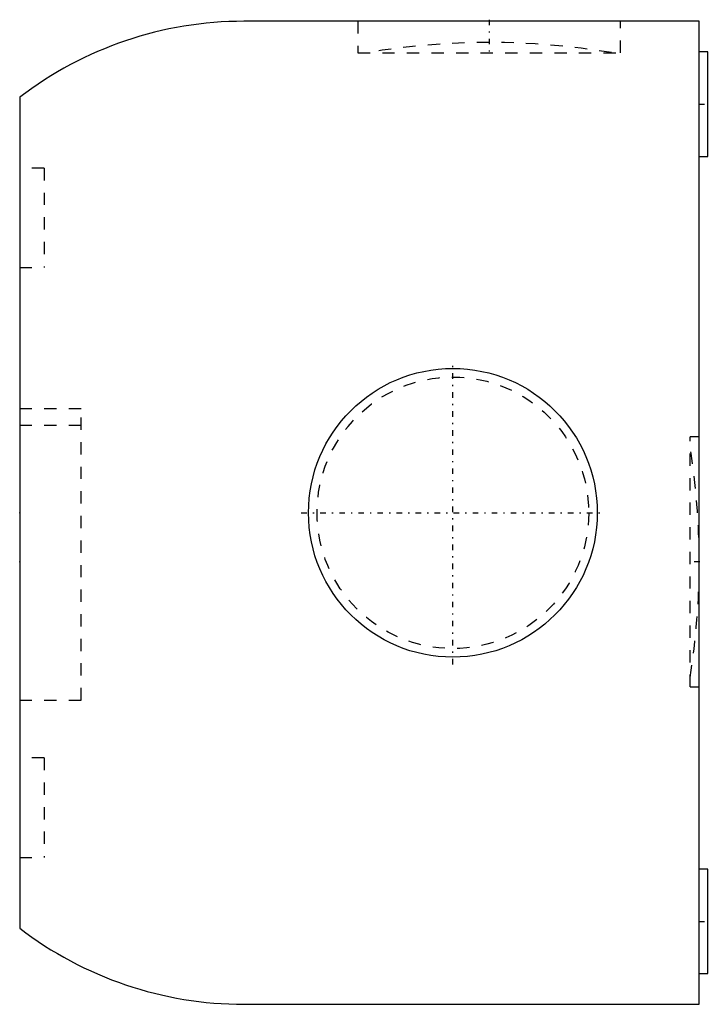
# Model space of a CAD drawing. Extents: x 0 to 56, y -40 to 40.1.
import ezdxf

# ---------------------------------------------------------------- set-up
doc = ezdxf.new("R2010")
doc.units = 0
doc.linetypes.add('CENTER', pattern=[1.5, 0.45, -0.5, 0.05, -0.5])
doc.linetypes.add('DASHED', pattern=[2, 1, -1])
for name, color, linetype in [('AM_0', 7, 'CONTINUOUS'), ('AM_3', 7, 'DASHED'), ('AM_7', 7, 'CENTER'), ('CONNECTIONPOINTS', 1, 'CONTINUOUS')]:
    doc.layers.add(name, color=color, linetype=linetype)

msp = doc.modelspace()

# ---------------------------------------------------------------- linework, layer by layer
at = {"layer": 'AM_0', "color": 7, "linetype": 'CONTINUOUS'}
for p, q in [((55.3, 40), (18.25, 40)), ((55.3, -40), (55.3, 40)), ((56, 37.5), (55.3, 37.5)), ((56, 29), (56, 37.5)), ((0, 33.81), (0, -33.81)), ((55.3, 29), (56, 29)), ((56, -29), (55.3, -29)), ((56, -37.5), (56, -29)), ((55.3, -37.5), (56, -37.5)), ((18.25, -40), (55.3, -40))]:
    msp.add_line(p, q, dxfattribs=at)
msp.add_circle((35.25, 0), 11.75, dxfattribs=at)
for centre, start, end in [((18.25, 10), 90, 127.46909), ((18.25, -10), 232.53091, 270)]:
    msp.add_arc(centre, 30, start, end, dxfattribs=at)
at = {"layer": 'AM_3', "color": 6, "linetype": 'DASHED'}
for p, q in [((27.511, 40), (27.511, 37.444)), ((48.889, 37.444), (48.889, 40)), ((27.511, 37.444), (48.889, 37.444)), ((2, 28.05), (0, 28.05)), ((2, 28.05), (2, 19.95)), ((0, 19.95), (2, 19.95)), ((0, 8.5), (5, 8.5)), ((5, -15.25), (5, 8.5)), ((0, 7.136), (5, 7.136)), ((55.3, 6.175), (54.55, 6.175)), ((54.55, -14.175), (54.55, 6.175)), ((54.55, -14.175), (55.3, -14.175)), ((0, -15.25), (5, -15.25)), ((2, -19.95), (0, -19.95)), ((2, -19.95), (2, -28.05)), ((0, -28.05), (2, -28.05))]:
    msp.add_line(p, q, dxfattribs=at)
msp.add_circle((35.25, 0), 11.05, dxfattribs=at)
for centre, start, end in [((38.2, -21.724), 80.44959, 99.55041), ((-4.701, -4.05), 0.04775, 9.06205), ((-4.701, -3.95), 350.93795, 359.95225)]:
    msp.add_arc(centre, 60, start, end, dxfattribs=at)
at = {"layer": 'AM_7', "color": 4, "linetype": 'CENTER'}
for p, q in [((38.2, 40.128), (38.2, 37.317)), ((55.265, 33.25), (56.035, 33.25)), ((35.25, -12.338), (35.25, 12.338)), ((22.913, 0), (47.588, 0)), ((55.337, -4), (54.512, -4)), ((55.265, -33.25), (56.035, -33.25))]:
    msp.add_line(p, q, dxfattribs=at)
at = {"layer": 'CONNECTIONPOINTS', "color": 1, "linetype": 'CONTINUOUS'}
for p in [(0, 0), (0, -4, 16.5), (0, -4, -16.5)]:
    msp.add_point(p, dxfattribs=at)

doc.saveas('drawing.dxf')
